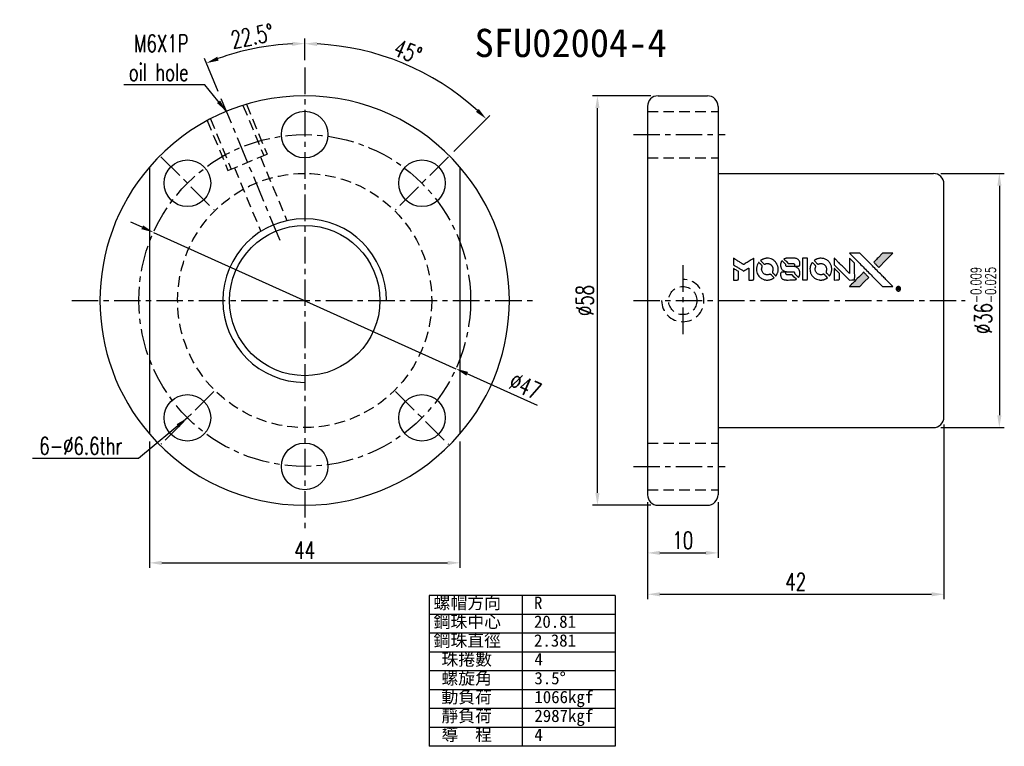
# Model space of a CAD drawing. Extents: x 33 to 593, y 13 to 116.
import ezdxf

# ---------------------------------------------------------------- set-up
doc = ezdxf.new("R2010")
doc.units = 0
doc.header["$LTSCALE"] = 3
doc.header["$MEASUREMENT"] = 0
doc.header["$PDMODE"] = 1
doc.linetypes.add('CENTER', pattern=[2, 1.25, -0.25, 0.25, -0.25])
doc.linetypes.add('DASHED', pattern=[0.75, 0.5, -0.25])
doc.layers.get('0').update_dxf_attribs({"linetype": 'CONTINUOUS'})
doc.layers.get('DEFPOINTS').update_dxf_attribs({"linetype": 'CONTINUOUS'})
for name, color, linetype in [('CL', 1, 'CENTER'), ('DIM', 4, 'CONTINUOUS'), ('HID', 2, 'DASHED'), ('OUT', 3, 'CONTINUOUS')]:
    doc.layers.add(name, color=color, linetype=linetype)
doc.styles.add('DIM-7', font='SIMPLEX.shx', dxfattribs={"width": 0.7, "bigfont": 'chineset.shx'})
doc.styles.add('T', font='kaiu.ttf')
doc.dimstyles.new('CNS', dxfattribs={"dimtxt": 3.5, "dimasz": 2.5, "dimexe": 1, "dimexo": 1.5, "dimgap": 0.09, "dimtad": 0, "dimdsep": 46, "dimtxsty": 'DIM-7', "dimcen": 0.09, "dimclrd": 1, "dimclre": 1, "dimclrt": 4, "dimadec": 0, "dimazin": 0, "dimtfac": 1, "dimtix": 1, "dimtmove": 2, "dimatfit": 3, "dimfxl": 1, "dimtvp": 0.971429, "dimtolj": 1, "dimarcsym": 0})

# ---------------------------------------------------------------- blocks, each defined once
blk = doc.blocks.new('*D2')
at = {"layer": 'DEFPOINTS', "color": 0, "transparency": 16777216}
for p in [(51.76, 57.4), (95.76, 57.4), (95.76, 39.14)]:
    blk.add_point(p, dxfattribs=at)
at = {"layer": 'DIM', "color": 0, "lineweight": -2, "transparency": 16777216}
for p, q in [((51.76, 56.35), (51.76, 38.44)), ((95.76, 56.35), (95.76, 38.44)), ((53.51, 39.14), (94.01, 39.14))]:
    blk.add_line(p, q, dxfattribs=at)
at = {"layer": 'DIM', "color": 0, "transparency": 16777216}
for points in [[(53.51, 39.43), (53.51, 38.85), (51.76, 39.14)], [(94.01, 39.43), (94.01, 38.85), (95.76, 39.14)]]:
    blk.add_solid(points, dxfattribs=at)
at = {"layer": 'DIM', "color": 0, "transparency": 16777216, "insert": (73.76, 40.93), "char_height": 2.45, "attachment_point": 5, "style": 'DIM-7'}
blk.add_mtext('\\A1;44', dxfattribs=at)
blk = doc.blocks.new('*D3')
at = {"layer": 'DEFPOINTS', "color": 0, "transparency": 16777216}
for p in [(122.33, 48.8), (132.33, 48.8), (132.33, 40.55)]:
    blk.add_point(p, dxfattribs=at)
at = {"layer": 'DIM', "color": 0, "lineweight": -2, "transparency": 16777216}
for p, q in [((122.33, 47.75), (122.33, 39.85)), ((132.33, 47.75), (132.33, 39.85)), ((124.08, 40.55), (130.58, 40.55))]:
    blk.add_line(p, q, dxfattribs=at)
at = {"layer": 'DIM', "color": 0, "transparency": 16777216}
for points in [[(124.08, 40.84), (124.08, 40.26), (122.33, 40.55)], [(130.58, 40.84), (130.58, 40.26), (132.33, 40.55)]]:
    blk.add_solid(points, dxfattribs=at)
at = {"layer": 'DIM', "color": 0, "transparency": 16777216, "insert": (127.33, 42.33), "char_height": 2.45, "attachment_point": 5, "style": 'DIM-7'}
blk.add_mtext('\\A1;10', dxfattribs=at)
blk = doc.blocks.new('*D4')
at = {"layer": 'DEFPOINTS', "color": 0, "transparency": 16777216}
for p in [(164.33, 59.8), (122.33, 48.8), (164.33, 34.69)]:
    blk.add_point(p, dxfattribs=at)
at = {"layer": 'DIM', "color": 0, "lineweight": -2, "transparency": 16777216}
for p, q in [((164.33, 58.75), (164.33, 33.99)), ((122.33, 47.75), (122.33, 33.99)), ((124.08, 34.69), (162.58, 34.69))]:
    blk.add_line(p, q, dxfattribs=at)
at = {"layer": 'DIM', "color": 0, "transparency": 16777216}
for points in [[(124.08, 34.98), (124.08, 34.4), (122.33, 34.69)], [(162.58, 34.98), (162.58, 34.4), (164.33, 34.69)]]:
    blk.add_solid(points, dxfattribs=at)
at = {"layer": 'DIM', "color": 0, "transparency": 16777216, "insert": (143.33, 36.47), "char_height": 2.45, "attachment_point": 5, "style": 'DIM-7'}
blk.add_mtext('\\A1;42', dxfattribs=at)
blk = doc.blocks.new('*D5')
at = {"layer": 'DEFPOINTS', "color": 0, "transparency": 16777216}
for p in [(115.23, 105.3), (123.83, 105.3), (123.83, 47.3)]:
    blk.add_point(p, dxfattribs=at)
at = {"layer": 'DIM', "color": 0, "lineweight": -2, "transparency": 16777216}
for p, q in [((122.78, 105.3), (114.53, 105.3)), ((115.23, 49.05), (115.23, 103.55)), ((122.78, 47.3), (114.53, 47.3))]:
    blk.add_line(p, q, dxfattribs=at)
at = {"layer": 'DIM', "color": 0, "transparency": 16777216}
for points in [[(114.94, 103.55), (115.53, 103.55), (115.23, 105.3)], [(114.94, 49.05), (115.53, 49.05), (115.23, 47.3)]]:
    blk.add_solid(points, dxfattribs=at)
at = {"layer": 'DIM', "color": 0, "transparency": 16777216, "insert": (113.45, 76.3), "char_height": 2.45, "attachment_point": 5, "rotation": 90, "style": 'DIM-7'}
blk.add_mtext('\\A1;%%C58', dxfattribs=at)
blk = doc.blocks.new('*D6')
at = {"layer": 'DEFPOINTS', "color": 0, "transparency": 16777216}
for p in [(69.01, 112.39), (73.76, 109.3), (61.9, 104.94), (70.45, 84.29), (73.76, 43.3)]:
    blk.add_point(p, dxfattribs=at)
at = {"layer": 'DIM', "color": 0, "lineweight": -2, "transparency": 16777216}
for p, q in [((73.76, 110.35), (73.76, 113.4)), ((61.49, 105.91), (59.56, 110.57))]:
    blk.add_line(p, q, dxfattribs=at)
blk.add_arc((73.76, 76.3), 36.4, 92.755, 109.745, dxfattribs=at)
at = {"layer": 'DIM', "color": 0, "transparency": 16777216}
for points in [[(72, 112.95), (72.02, 112.36), (73.76, 112.7)], [(61.57, 110.28), (61.36, 110.83), (59.83, 109.93)]]:
    blk.add_solid(points, dxfattribs=at)
at = {"layer": 'DIM', "color": 0, "transparency": 16777216, "insert": (66.31, 113.75), "char_height": 2.45, "attachment_point": 5, "rotation": 11.25, "style": 'DIM-7'}
blk.add_mtext('\\A1;22.5°', dxfattribs=at)
blk = doc.blocks.new('*D7')
at = {"layer": 'DEFPOINTS', "color": 0, "transparency": 16777216}
for p in [(73.76, 109.3), (91.95, 107.81), (94.12, 96.66), (86.63, 89.17), (73.76, 43.3)]:
    blk.add_point(p, dxfattribs=at)
at = {"layer": 'DIM', "color": 0, "lineweight": -2, "transparency": 16777216}
for p, q in [((73.76, 110.35), (73.76, 113.38)), ((94.87, 97.4), (99.98, 102.52))]:
    blk.add_line(p, q, dxfattribs=at)
blk.add_arc((73.76, 76.3), 36.38, 47.7562, 87.2438, dxfattribs=at)
at = {"layer": 'DIM', "color": 0, "transparency": 16777216}
for points in [[(75.5, 112.35), (75.52, 112.93), (73.76, 112.68)], [(98.42, 103.44), (98.02, 103.02), (99.49, 102.02)]]:
    blk.add_solid(points, dxfattribs=at)
at = {"layer": 'DIM', "color": 0, "transparency": 16777216, "insert": (88.37, 111.56), "char_height": 2.45, "attachment_point": 5, "rotation": 337.5, "style": 'DIM-7'}
blk.add_mtext('\\A1;45°', dxfattribs=at)
blk = doc.blocks.new('*D8')
at = {"layer": 'DEFPOINTS', "color": 0, "transparency": 16777216}
for p in [(52.34, 85.95), (95.18, 66.64)]:
    blk.add_point(p, dxfattribs=at)
at = {"layer": 'DIM', "color": 0, "lineweight": -2, "transparency": 16777216}
for p, q in [((50.74, 86.67), (49.14, 87.39)), ((52.34, 85.95), (95.18, 66.64)), ((106.76, 61.42), (96.78, 65.92))]:
    blk.add_line(p, q, dxfattribs=at)
at = {"layer": 'DIM', "color": 0, "transparency": 16777216}
for points in [[(50.86, 86.94), (50.62, 86.41), (52.34, 85.95)], [(96.9, 66.19), (96.66, 65.66), (95.18, 66.64)]]:
    blk.add_solid(points, dxfattribs=at)
at = {"layer": 'DIM', "color": 0, "transparency": 16777216, "insert": (105.01, 64.17), "char_height": 2.45, "attachment_point": 5, "rotation": 335.7368, "style": 'DIM-7'}
blk.add_mtext('\\A1;∅47', dxfattribs=at)
blk = doc.blocks.new('*D9')
at = {"layer": 'DEFPOINTS', "color": 0, "transparency": 16777216}
for p in [(162.83, 94.3), (162.83, 58.3), (172.17, 58.3)]:
    blk.add_point(p, dxfattribs=at)
at = {"layer": 'DIM', "color": 0, "lineweight": -2, "transparency": 16777216}
for p, q in [((163.88, 94.3), (172.87, 94.3)), ((172.17, 92.55), (172.17, 60.05)), ((163.88, 58.3), (172.87, 58.3))]:
    blk.add_line(p, q, dxfattribs=at)
at = {"layer": 'DIM', "color": 0, "transparency": 16777216}
for points in [[(171.88, 92.55), (172.47, 92.55), (172.17, 94.3)], [(171.88, 60.05), (172.47, 60.05), (172.17, 58.3)]]:
    blk.add_solid(points, dxfattribs=at)
at = {"layer": 'DIM', "color": 0, "transparency": 16777216, "insert": (169.9, 76.3), "char_height": 2.45, "attachment_point": 5, "rotation": 90, "style": 'DIM-7'}
blk.add_mtext('\\A1;%%c36{\\H1.47;\\S-0.009^ -0.025;}', dxfattribs=at)

msp = doc.modelspace()

# ---------------------------------------------------------------- hatches: boundary and pattern name
at = {"linetype": 'Continuous'}
h = msp.add_hatch(color=0, dxfattribs=at)
h.dxf.hatch_style = 1
h.paths.add_polyline_path([(157.089, 82.996), (156.359, 82.996), (155.63, 82.996), (155.001, 82.362, 0.000288), (154.76, 82.119, 0.000479), (154.557, 81.914, 0.000013), (154.373, 81.728, 0.197177), (154.372, 81.725, 0.1112764), (154.373, 81.724, 0.0015954), (154.595, 81.499, 0.0005055), (154.734, 81.36), (155.095, 80.998), (156.092, 81.997)])
h.paths.add_polyline_path([(153.033, 78.94), (153.672, 79.579), (153.31, 79.941, 0.000476), (153.17, 80.08, 0.0015067), (152.945, 80.303, 0.2256647), (152.942, 80.303, 0.0011115), (152.637, 79.999, 0.0003511), (152.448, 79.81, 0.000108), (151.649, 79.008, 0.0006916), (151.245, 78.601, 0.0000771), (150.966, 78.319, 0.1975269), (150.962, 78.309, 0.2961744), (150.965, 78.305, 0.0041949), (151.323, 78.301, 0.0005293), (151.679, 78.301), (152.394, 78.301)])

# ---------------------------------------------------------------- linework, layer by layer
at = {"color": 0}
for points in [[(148.787, 81.833), (148.787, 81.366), (149.869, 80.286), (150.952, 79.205), (151.253, 79.207, 0.0008), (151.447, 79.209, 0.010795), (151.518, 79.211, 0.030495), (151.557, 79.215, 0.080372), (151.583, 79.224, 0.03816), (151.609, 79.241, 0.041799), (151.631, 79.261, 0.042486), (151.649, 79.284, 0.042078), (151.663, 79.309, 0.099276), (151.672, 79.346, 0.003302), (151.674, 79.496, 0.002586), (151.675, 79.759, 0.000204), (151.674, 80.458), (151.672, 81.578), (151.312, 81.937), (150.952, 82.296), (150.948, 81.22), (150.944, 80.144), (149.886, 81.208, 0.000253), (149.478, 81.617, 0.000412), (149.132, 81.964, 0.000041), (148.822, 82.274, 0.041338), (148.807, 82.286), (148.787, 82.3)], [(151.821, 82.118, -0.000056), (152.257, 81.68, -0.000021), (152.87, 81.066, -0.000021), (153.537, 80.398, -0.000025), (154.163, 79.771), (155.629, 78.301), (156.355, 78.303), (157.082, 78.304), (156.102, 79.291, 0.000274), (155.631, 79.764, 0.000123), (155.011, 80.386, 0.000121), (154.356, 81.044, 0.000165), (153.765, 81.636), (152.407, 82.996), (151.676, 82.996), (150.944, 82.996)], [(155.001, 82.362, 0.000288), (154.76, 82.119, 0.000479), (154.557, 81.914, 0.000013), (154.373, 81.728, 0.197177), (154.372, 81.725, 0.197497), (154.373, 81.723, 0.00004), (154.478, 81.616, 0.000836), (154.595, 81.499, 0.000505), (154.734, 81.36), (155.095, 80.998), (156.092, 81.997), (157.089, 82.996), (156.359, 82.996), (155.63, 82.996)], [(134.502, 81.826), (134.502, 81.362), (134.629, 81.284, -0.000297), (134.707, 81.236, -0.000037), (134.877, 81.132, -0.000043), (135.079, 81.008, -0.000036), (135.295, 80.876, 0.000044), (135.506, 80.746, 0.000063), (135.693, 80.631, 0.000035), (135.852, 80.534, 0.0009), (135.895, 80.508), (135.957, 80.47), (136.039, 80.521, 0.001175), (136.086, 80.55, 0.000208), (136.174, 80.604, 0.000225), (136.277, 80.668, 0.000203), (136.383, 80.735, -0.000711), (136.485, 80.798, -0.001119), (136.573, 80.852, -0.000263), (136.649, 80.9, -0.04589), (136.658, 80.904, -0.519312), (136.666, 80.899, -0.001914), (136.668, 80.774, -0.003124), (136.669, 80.569, -0.000285), (136.67, 80.057), (136.67, 79.205), (136.967, 79.205, 0.001727), (137.18, 79.206, 0.025279), (137.254, 79.21, 0.073886), (137.298, 79.222, 0.07426), (137.337, 79.245, 0.03264), (137.347, 79.255, 0.01784), (137.357, 79.268, 0.017712), (137.368, 79.281, 0.026854), (137.375, 79.294), (137.391, 79.324), (137.393, 80.809), (137.395, 82.294), (137.379, 82.283, -0.004595), (137.367, 82.276, -0.00016), (137.322, 82.248, -0.000298), (137.268, 82.215, -0.000208), (137.208, 82.177, 0.000986), (137.031, 82.067, 0.00025), (136.744, 81.888, 0.000268), (136.438, 81.696, 0.000436), (136.179, 81.533, -0.002932), (136.094, 81.48, -0.004718), (136.02, 81.436, -0.001113), (135.955, 81.398, -0.227179), (135.948, 81.397, -0.045982), (135.941, 81.401, -0.000145), (135.854, 81.454, -0.000825), (135.756, 81.515, -0.000517), (135.642, 81.585, 0.000056), (135.249, 81.829, 0.000289), (135.032, 81.964, 0.000481), (134.871, 82.064, 0.000418), (134.701, 82.169), (134.502, 82.291)], [(138.05, 81.651, 0.064158), (137.86, 81.295, 0.06356), (137.766, 80.9, 0.064004), (137.773, 80.497, 0.066747), (137.883, 80.115, 0.04321), (138.014, 79.876, 0.044737), (138.182, 79.667, 0.044901), (138.385, 79.491, 0.044184), (138.616, 79.353, 0.026293), (138.793, 79.279, 0.033344), (138.962, 79.231, 0.033227), (139.137, 79.205, 0.025815), (139.329, 79.2, 0.023119), (139.513, 79.213, 0.031044), (139.678, 79.243, 0.031337), (139.836, 79.293, 0.024258), (140.001, 79.366, 0.015622), (140.059, 79.397, 0.008495), (140.128, 79.439, 0.008415), (140.194, 79.482, 0.020814), (140.241, 79.516), (140.262, 79.533), (140.04, 79.757, 0.002843), (139.874, 79.923, 0.033917), (139.806, 79.982, 0.087906), (139.755, 80.008, 0.073302), (139.694, 80.016, 0.022047), (139.665, 80.015, 0.026465), (139.637, 80.011, 0.022233), (139.607, 80.004, 0.009985), (139.567, 79.992, -0.039011), (139.425, 79.956, -0.044398), (139.284, 79.945, -0.045096), (139.146, 79.959, -0.04265), (139.01, 79.997, -0.071154), (138.818, 80.103, -0.068827), (138.661, 80.26, -0.068713), (138.552, 80.453, -0.070507), (138.5, 80.667, -0.028605), (138.497, 80.759, -0.031418), (138.504, 80.848, -0.031044), (138.523, 80.935, -0.02668), (138.553, 81.025, 0.038913), (138.569, 81.078, 0.043732), (138.576, 81.131, 0.047754), (138.574, 81.179, 0.075756), (138.562, 81.219, 0.07294), (138.548, 81.239, 0.003456), (138.492, 81.3, 0.005023), (138.418, 81.378, 0.002422), (138.322, 81.476, 0.000819), (138.234, 81.563, 0.001349), (138.16, 81.636, 0.0001), (138.094, 81.702, 0.205335), (138.091, 81.703, 0.219821), (138.089, 81.702, 0.002494), (138.078, 81.688, 0.007089), (138.065, 81.671, 0.004494)], [(139.135, 82.277, 0.024131), (139.004, 82.257, 0.022344), (138.871, 82.223, 0.021883), (138.739, 82.177, 0.020884), (138.609, 82.119, 0.010669), (138.535, 82.081, 0.010389), (138.463, 82.039, 0.010913), (138.398, 81.998, 0.022227), (138.349, 81.962), (138.331, 81.947), (138.565, 81.718, 0.002452), (138.656, 81.629, 0.003628), (138.737, 81.552, 0.001662), (138.807, 81.488, 0.070159), (138.823, 81.476, 0.047671), (138.836, 81.471, 0.018624), (138.856, 81.466, 0.017921), (138.877, 81.463, 0.018804), (138.899, 81.461, 0.018255), (138.928, 81.46, 0.041312), (138.95, 81.463, 0.037164), (138.973, 81.469, 0.012342), (139.005, 81.481, -0.015101), (139.083, 81.509, -0.035998), (139.143, 81.525, -0.033244), (139.207, 81.532, -0.011249), (139.301, 81.534, -0.004059), (139.377, 81.533, -0.019693), (139.42, 81.531, -0.027943), (139.456, 81.526, -0.014411), (139.5, 81.515, -0.033089), (139.604, 81.479, -0.033887), (139.702, 81.43, -0.034021), (139.792, 81.369, -0.033942), (139.873, 81.296, -0.02816), (139.945, 81.212, -0.035032), (140.002, 81.126, -0.035269), (140.046, 81.034, -0.029196), (140.08, 80.93, -0.037862), (140.101, 80.811, -0.043657), (140.103, 80.695, -0.043064), (140.085, 80.58, -0.035184), (140.047, 80.461, 0.033699), (140.029, 80.404, 0.052815), (140.021, 80.353, 0.059167), (140.025, 80.307, 0.058972), (140.04, 80.262, 0.059208), (140.061, 80.228, 0.021125), (140.099, 80.184, 0.008691), (140.17, 80.112, 0.000851), (140.343, 79.941, 0.001873), (140.432, 79.854, 0.013884), (140.476, 79.814, 0.022355), (140.503, 79.793, 0.341453), (140.514, 79.794, 0.073011), (140.536, 79.818, 0.004587), (140.589, 79.9, 0.00748), (140.641, 79.984, 0.016837), (140.677, 80.05, 0.028606), (140.748, 80.211, 0.031352), (140.797, 80.374, 0.031004), (140.826, 80.543, 0.0268), (140.836, 80.724, 0.026698), (140.826, 80.915, 0.03002), (140.795, 81.096, 0.030357), (140.743, 81.271, 0.028554), (140.67, 81.441, 0.062944), (140.459, 81.758, 0.062206), (140.175, 82.014, 0.062448), (139.837, 82.191, 0.064355), (139.47, 82.277, 0.017377), (139.397, 82.282, 0.008369), (139.303, 82.284, 0.008367), (139.208, 82.282, 0.01757)], [(141.341, 81.882, 0.023289), (141.294, 81.808, 0.026845), (141.256, 81.734, 0.026047), (141.226, 81.654, 0.019751), (141.201, 81.564, 0.013249), (141.19, 81.513, 0.025169), (141.185, 81.472, 0.016532), (141.182, 81.42, 0.002937), (141.182, 81.323, 0.003317), (141.182, 81.236, 0.011808), (141.184, 81.181, 0.01777), (141.188, 81.139, 0.021476), (141.195, 81.1, 0.04325), (141.246, 80.937, 0.045753), (141.323, 80.788, 0.04649), (141.425, 80.658, 0.047672), (141.549, 80.55, 0.025315), (141.602, 80.516, 0.015208), (141.668, 80.481, 0.01512), (141.738, 80.449, 0.022488), (141.8, 80.426, 0.027857), (141.897, 80.4, 0.034138), (141.99, 80.388, 0.014286), (142.131, 80.384, 0.00124), (142.492, 80.383, -0.00103), (142.713, 80.382, -0.002552), (142.875, 80.381, -0.001594), (142.998, 80.379, -0.047676), (143.029, 80.375, -0.085307), (143.083, 80.353, -0.097789), (143.124, 80.316, -0.085947), (143.15, 80.261, -0.051339), (143.164, 80.19, 0.014634), (143.166, 80.166, 0.015028), (143.17, 80.142, 0.014927), (143.175, 80.122, 0.059415), (143.18, 80.11, 0.070595), (143.199, 80.084, 0.00028), (143.454, 79.826, 0.000111), (143.715, 79.562, 0.200239), (143.726, 79.557, 0.268906), (143.733, 79.561, 0.001866), (143.77, 79.625, 0.007532), (143.803, 79.686, 0.017818), (143.825, 79.733, 0.013256), (143.846, 79.785, 0.011636), (143.865, 79.84, 0.011528), (143.882, 79.896, 0.012303), (143.896, 79.952, 0.0423), (143.908, 80.04, 0.013657), (143.91, 80.17, 0.013857), (143.906, 80.302, 0.037428), (143.893, 80.395, 0.014927), (143.877, 80.456, 0.0122), (143.858, 80.522, 0.012518), (143.836, 80.582, 0.023062), (143.814, 80.63, 0.065961), (143.697, 80.804, 0.06055), (143.535, 80.946, 0.059676), (143.342, 81.048, 0.060497), (143.131, 81.1, 0.025683), (143.085, 81.103, 0.001528), (142.949, 81.106, 0.002124), (142.776, 81.107, 0.001173), (142.565, 81.108, -0.000809), (142.196, 81.108, -0.017164), (142.086, 81.112, -0.063931), (142.028, 81.124, -0.108429), (141.987, 81.149, -0.052941), (141.963, 81.177, -0.063675), (141.947, 81.208, -0.050562), (141.937, 81.247, -0.020337), (141.932, 81.301, 0.009897), (141.929, 81.335, 0.016482), (141.925, 81.363, 0.019019), (141.921, 81.385, 0.06043), (141.915, 81.399, 0.076267), (141.891, 81.432, 0.00054), (141.65, 81.67, 0.000307), (141.403, 81.914, 0.142594), (141.383, 81.925, 0.232419), (141.377, 81.923, 0.022995), (141.367, 81.913, 0.024627), (141.354, 81.899, 0.015407)], [(142.014, 82.28, 0.018538), (141.968, 82.274, 0.010695), (141.912, 82.264, 0.01068), (141.857, 82.251, 0.017678), (141.812, 82.237, 0.013849), (141.76, 82.218, 0.011814), (141.706, 82.196, 0.004513), (141.656, 82.173, 0.290035), (141.652, 82.165, 0.196418), (141.653, 82.161, 0.000124), (141.742, 82.071, 0.001477), (141.841, 81.971, 0.000898), (141.958, 81.853), (142.265, 81.546), (142.649, 81.544, -0.001471), (142.94, 81.542, -0.028714), (143.029, 81.535, -0.097073), (143.079, 81.519, -0.084199), (143.122, 81.484, -0.042698), (143.142, 81.457, -0.053912), (143.156, 81.428, -0.051004), (143.164, 81.396, -0.032967), (143.166, 81.357, 0.00807), (143.167, 81.338, 0.003023), (143.168, 81.31, 0.002994), (143.169, 81.28, 0.003629), (143.171, 81.252), (143.176, 81.187), (143.47, 81.187, 0.001618), (143.61, 81.187, 0.005206), (143.703, 81.189, 0.00535), (143.768, 81.191, 0.060675), (143.794, 81.195, 0.048484), (143.808, 81.201, 0.02389), (143.824, 81.211, 0.022812), (143.841, 81.223, 0.02462), (143.856, 81.237, 0.061781), (143.886, 81.274, 0.080179), (143.903, 81.314, 0.048561), (143.911, 81.371, 0.010021), (143.913, 81.473, 0.016602), (143.908, 81.61, 0.031409), (143.894, 81.72, 0.036474), (143.868, 81.815, 0.03439), (143.828, 81.908, 0.065928), (143.727, 82.053, 0.069066), (143.593, 82.165, 0.065697), (143.427, 82.24, 0.051559), (143.233, 82.277, 0.020904), (143.129, 82.282, 0.000451), (142.621, 82.284, 0.000419), (142.111, 82.284, 0.022759)], [(144.266, 80.747), (144.268, 79.209), (144.57, 79.209), (144.872, 79.209), (144.907, 79.227, 0.071429), (144.937, 79.248, 0.054799), (144.963, 79.279, 0.053585), (144.982, 79.315, 0.060698), (144.992, 79.353, 0.033975), (144.997, 79.417, 0.000112), (144.997, 80.199, 0.000726), (144.996, 80.964, 0.001084), (144.992, 81.633), (144.987, 82.285), (144.626, 82.285), (144.265, 82.285)], [(145.641, 81.649, 0.018008), (145.597, 81.582, 0.009842), (145.548, 81.498, 0.009807), (145.502, 81.41, 0.015716), (145.467, 81.334, 0.048467), (145.38, 81.059, 0.045841), (145.346, 80.767, 0.046006), (145.366, 80.474, 0.049638), (145.439, 80.198, 0.064819), (145.629, 79.839, 0.06695), (145.903, 79.545, 0.066691), (146.246, 79.333, 0.063505), (146.638, 79.215, 0.03135), (146.738, 79.204, 0.010439), (146.886, 79.201, 0.010391), (147.034, 79.204, 0.032408), (147.132, 79.215, 0.015696), (147.249, 79.239, 0.018095), (147.358, 79.269, 0.018551), (147.462, 79.306, 0.018352), (147.563, 79.351, 0.015568), (147.63, 79.387, 0.009832), (147.706, 79.432, 0.009795), (147.777, 79.478, 0.023727), (147.827, 79.515), (147.847, 79.532), (147.626, 79.756, 0.001528), (147.501, 79.883, 0.010022), (147.437, 79.945, 0.019586), (147.395, 79.98, 0.061865), (147.364, 79.999, 0.055054), (147.316, 80.014, 0.061607), (147.269, 80.018, 0.048725), (147.213, 80.01, 0.020221), (147.14, 79.989, -0.017722), (147.061, 79.966, -0.02685), (146.991, 79.952, -0.02759), (146.922, 79.946, -0.020233), (146.844, 79.947, -0.04793), (146.696, 79.968, -0.048386), (146.555, 80.018, -0.047866), (146.425, 80.094, -0.044964), (146.309, 80.194, -0.04333), (146.212, 80.315, -0.050921), (146.143, 80.444, -0.051473), (146.102, 80.584, -0.0459), (146.088, 80.734, -0.019014), (146.091, 80.807, -0.024114), (146.099, 80.874, -0.025081), (146.113, 80.937, -0.023892), (146.134, 81, 0.008624), (146.152, 81.049, 0.026486), (146.162, 81.084, 0.035074), (146.167, 81.113, 0.02756), (146.168, 81.145, 0.087163), (146.158, 81.197, 0.073291), (146.13, 81.246, 0.028074), (146.069, 81.315, 0.002594), (145.909, 81.477), (145.681, 81.705)], [(146.72, 82.277, 0.023681), (146.592, 82.257, 0.022402), (146.465, 82.225, 0.021929), (146.338, 82.182, 0.020503), (146.212, 82.126, 0.013745), (146.141, 82.088, 0.009767), (146.063, 82.042, 0.009658), (145.992, 81.997, 0.027804), (145.945, 81.961), (145.927, 81.947), (146.153, 81.721, 0.002053), (146.262, 81.612, 0.006738), (146.336, 81.542, 0.007826), (146.388, 81.495, 0.063909), (146.414, 81.477, 0.061532), (146.455, 81.463, 0.068674), (146.496, 81.459, 0.052072), (146.545, 81.467, 0.019648), (146.611, 81.488, -0.018366), (146.693, 81.514, -0.0288), (146.764, 81.529, -0.029061), (146.837, 81.536, -0.019155), (146.921, 81.536, -0.053809), (147.101, 81.51, -0.058833), (147.267, 81.445, -0.058566), (147.413, 81.344, -0.052525), (147.538, 81.208, -0.044733), (147.608, 81.093, -0.040573), (147.66, 80.963, -0.041123), (147.689, 80.828, -0.04951), (147.694, 80.699, -0.017369), (147.687, 80.638, -0.024255), (147.678, 80.585, -0.023787), (147.662, 80.532, -0.015798), (147.64, 80.472, 0.010631), (147.626, 80.435, 0.033653), (147.618, 80.409, 0.037806), (147.615, 80.384, 0.016307), (147.614, 80.35, 0.068179), (147.623, 80.285, 0.095747), (147.649, 80.233, 0.033418), (147.711, 80.163, 0.002133), (147.906, 79.972, 0.001452), (148.016, 79.865, 0.012393), (148.067, 79.819, 0.020479), (148.098, 79.794, 0.344362), (148.11, 79.795, 0.074287), (148.134, 79.821, 0.005454), (148.187, 79.904, 0.008391), (148.24, 79.992, 0.017097), (148.278, 80.063, 0.027375), (148.34, 80.209, 0.02835), (148.385, 80.359, 0.027723), (148.413, 80.516, 0.023913), (148.426, 80.684, 0.027047), (148.421, 80.885, 0.031685), (148.394, 81.074, 0.032425), (148.344, 81.254, 0.031013), (148.27, 81.429, 0.037914), (148.147, 81.637, 0.040153), (147.996, 81.818, 0.039834), (147.817, 81.975, 0.036173), (147.61, 82.107, 0.040752), (147.407, 82.196, 0.035885), (147.183, 82.256, 0.035491), (146.95, 82.283, 0.037615)], [(134.502, 80.024), (134.502, 79.205), (134.8, 79.205, 0.000842), (134.989, 79.206, 0.010591), (135.061, 79.207, 0.028995), (135.101, 79.212, 0.069543), (135.13, 79.22, 0.051063), (135.156, 79.236, 0.039932), (135.181, 79.258, 0.039414), (135.203, 79.284, 0.045845), (135.219, 79.312, 0.094811), (135.226, 79.341, 0.007124), (135.228, 79.421, 0.004713), (135.23, 79.558, 0.000534), (135.23, 79.869), (135.229, 80.4), (135.155, 80.446, 0.000828), (134.936, 80.581, 0.000879), (134.721, 80.712, 0.000048), (134.511, 80.84, 0.137596), (134.505, 80.842, 0.413028), (134.504, 80.841, 0.000016), (134.503, 80.602, 0.000623), (134.502, 80.337, 0.000374)], [(141.3, 80.29, 0.065483), (141.265, 80.272, 0.053271), (141.232, 80.245, 0.052018), (141.206, 80.211, 0.0556), (141.187, 80.173, 0.036839), (141.181, 80.148, 0.026922), (141.177, 80.119, 0.016905), (141.175, 80.08, 0.004317), (141.175, 80.016, 0.016369), (141.18, 79.884, 0.029936), (141.194, 79.776, 0.03418), (141.219, 79.682, 0.031327), (141.257, 79.588, 0.046935), (141.326, 79.474, 0.054053), (141.413, 79.381, 0.053701), (141.518, 79.308, 0.045364), (141.642, 79.254, 0.032479), (141.752, 79.225, 0.03386), (141.863, 79.211, 0.013578), (142.038, 79.206, 0.001155), (142.488, 79.207, 0.000413), (142.875, 79.209, 0.005008), (143.023, 79.212, 0.013199), (143.107, 79.216, 0.033956), (143.167, 79.225, 0.013909), (143.229, 79.24, 0.010864), (143.296, 79.26, 0.010938), (143.357, 79.282, 0.028702), (143.399, 79.3), (143.431, 79.317), (143.121, 79.631), (142.811, 79.945), (142.448, 79.945, -0.001504), (142.293, 79.945, -0.00328), (142.174, 79.947, -0.001901), (142.081, 79.949, -0.061333), (142.059, 79.952, -0.063621), (142.028, 79.965, -0.048633), (141.997, 79.987, -0.046769), (141.971, 80.015, -0.047961), (141.95, 80.048, -0.02678), (141.938, 80.075, -0.050957), (141.931, 80.099, -0.029398), (141.928, 80.13, -0.00401), (141.926, 80.197), (141.923, 80.304), (141.631, 80.303, 0.001061), (141.457, 80.303, 0.009147), (141.379, 80.301, 0.020721), (141.333, 80.297, 0.051619)], [(148.787, 80.02), (148.787, 79.205), (149.091, 79.207), (149.395, 79.209), (149.43, 79.231, 0.03146), (149.446, 79.242, 0.026444), (149.462, 79.256, 0.026444), (149.476, 79.271, 0.031457), (149.487, 79.287), (149.509, 79.323), (149.511, 79.726), (149.513, 80.13), (149.156, 80.482, 0.000745), (149.018, 80.617, 0.001228), (148.902, 80.731, 0.000087), (148.797, 80.833, 0.195134), (148.793, 80.835, 0.412117), (148.791, 80.833, 0.000048), (148.789, 80.595, 0.00109), (148.788, 80.332, 0.000653)], [(152.448, 79.81, 0.000108), (151.649, 79.008, 0.000692), (151.245, 78.601, 0.000077), (150.966, 78.319, 0.197527), (150.962, 78.309, 0.410182), (150.967, 78.305, 0.000493), (151.116, 78.303, 0.002424), (151.323, 78.301, 0.000529), (151.678, 78.301), (152.394, 78.301), (153.033, 78.94), (153.672, 79.579), (153.31, 79.941, 0.000476), (153.17, 80.08, 0.000789), (153.053, 80.197, 0.000035), (152.946, 80.303, 0.19758), (152.944, 80.304, 0.198396), (152.941, 80.303, 0.000019), (152.797, 80.159, 0.000582), (152.637, 79.999, 0.000351)], [(157.784, 78.275, 0.082374), (157.69, 78.233, 0.083404), (157.616, 78.162, 0.082663), (157.568, 78.071, 0.07897), (157.551, 77.967, 0.084941), (157.571, 77.851, 0.08953), (157.628, 77.751, 0.090743), (157.716, 77.678, 0.090193), (157.824, 77.64, 0.10067), (157.946, 77.646, 0.099454), (158.058, 77.699, 0.097736), (158.141, 77.792, 0.09365), (158.185, 77.911, 0.07584), (158.186, 78.002, 0.068415), (158.16, 78.093, 0.068328), (158.111, 78.174, 0.075277), (158.043, 78.236, 0.059367), (157.985, 78.265, 0.048986), (157.919, 78.282, 0.048519), (157.849, 78.285, 0.055347)], [(157.739, 77.96), (157.739, 77.777), (157.76, 77.777), (157.782, 77.777), (157.784, 77.854), (157.786, 77.931), (157.83, 77.933), (157.875, 77.935), (157.906, 77.887, -0.003356), (157.92, 77.866, -0.002757), (157.933, 77.843, -0.002784), (157.946, 77.822, -0.007382), (157.955, 77.807, 0.019487), (157.965, 77.79, 0.098302), (157.973, 77.782, 0.116932), (157.983, 77.778, 0.032798), (157.999, 77.777), (158.027, 77.777), (158.008, 77.811, 0.005748), (157.998, 77.827, 0.002522), (157.985, 77.849, 0.002495), (157.97, 77.871, 0.00334), (157.957, 77.892), (157.926, 77.938), (157.951, 77.951, 0.066516), (157.976, 77.968, 0.085926), (157.992, 77.99, 0.082934), (158.001, 78.016, 0.05747), (158.003, 78.048, 0.023576), (158, 78.066, 0.043538), (157.996, 78.081, 0.050891), (157.991, 78.093, 0.049897), (157.982, 78.104, 0.067884), (157.959, 78.124, 0.077412), (157.931, 78.136, 0.049266), (157.893, 78.141, 0.012208), (157.829, 78.143), (157.739, 78.143)], [(157.935, 78.085, -0.120545), (157.949, 78.068, -0.09136), (157.955, 78.044, -0.087576), (157.952, 78.02, -0.098026), (157.941, 77.998, -0.079907), (157.93, 77.989, -0.087697), (157.918, 77.984, -0.041371), (157.897, 77.981, -0.005557), (157.854, 77.979), (157.782, 77.976), (157.782, 78.038), (157.782, 78.1), (157.849, 78.1, -0.007471), (157.887, 78.099, -0.035301), (157.908, 78.097, -0.060486), (157.922, 78.093, -0.063546)]]:
    msp.add_lwpolyline(points, format="xyb", close=True, dxfattribs=at)
at = {"layer": 'CL', "color": 0}
for p, q in [((73.76, 109.298), (73.76, 43.298)), ((61.896, 104.938), (70.449, 84.29)), ((120.326, 99.798), (133.326, 99.798)), ((53.395, 96.662), (60.89, 89.167)), ((94.125, 96.662), (86.629, 89.167)), ((127.326, 81.298), (127.326, 71.298)), ((40.76, 76.298), (106.76, 76.298)), ((120.326, 76.298), (167.326, 76.298)), ((60.891, 63.428), (53.395, 55.933)), ((86.629, 63.428), (94.124, 55.933)), ((120.326, 52.798), (133.326, 52.798))]:
    msp.add_line(p, q, dxfattribs=at)
msp.add_circle((73.76, 76.298), 23.5, dxfattribs=at)
at = {"layer": 'DIM', "color": 0}
for p, q in [((117.74, 34.505), (91.404, 34.505)), ((91.404, 34.505), (91.404, 13.154)), ((104.572, 34.505), (104.572, 13.154)), ((117.74, 34.505), (117.74, 13.154)), ((117.74, 31.836), (91.404, 31.836)), ((117.74, 29.167), (91.404, 29.167)), ((117.74, 26.498), (91.404, 26.498)), ((117.74, 23.83), (91.404, 23.83)), ((117.74, 21.161), (91.404, 21.161)), ((117.74, 18.492), (91.404, 18.492)), ((117.74, 15.823), (91.404, 15.823)), ((117.74, 13.154), (91.404, 13.154))]:
    msp.add_line(p, q, dxfattribs=at)
for start, end in [(139.34275, 220.65725), (319.34275, 40.65725)]:
    msp.add_arc((73.76, 76.298), 29, start, end, dxfattribs=at)
at = {"layer": 'DIM', "color": 0, "linetype": 'Continuous'}
msp.add_arc((73.76, 76.298), 11.595, 0, 270, dxfattribs=at)
at = {"layer": 'HID', "color": 0}
for p, q in [((65.013, 103.947), (67.961, 96.83)), ((65.493, 104.095), (68.423, 97.021)), ((60.393, 102.034), (63.341, 94.917)), ((122.326, 103.098), (132.326, 103.098)), ((59.95, 101.799), (62.88, 94.725)), ((62.88, 94.725), (68.423, 97.021)), ((67.499, 96.639), (71.237, 87.615)), ((122.326, 96.498), (132.326, 96.498)), ((63.803, 95.108), (67.541, 86.084)), ((122.326, 56.098), (132.326, 56.098)), ((122.326, 49.498), (132.326, 49.498))]:
    msp.add_line(p, q, dxfattribs=at)
for centre, radius in [((73.76, 76.298), 18), ((127.326, 76.298), 2)]:
    msp.add_circle(centre, radius, dxfattribs=at)
msp.add_arc((127.326, 76.298), 3, 180, 90, dxfattribs=at)
at = {"layer": 'OUT', "color": 0}
for p, q in [((123.826, 105.298), (130.826, 105.298)), ((122.326, 103.798), (122.326, 48.798)), ((132.326, 103.798), (132.326, 48.798)), ((122.326, 98.798), (122.326, 53.798)), ((51.76, 95.192), (51.76, 57.404)), ((95.76, 95.192), (95.76, 57.404)), ((132.326, 94.298), (162.826, 94.298)), ((164.326, 59.798), (164.326, 92.798)), ((132.326, 58.298), (162.826, 58.298)), ((123.826, 47.298), (130.826, 47.298))]:
    msp.add_line(p, q, dxfattribs=at)
for centre, radius in [((73.759, 99.799), 3.3), ((57.142, 92.915), 3.3), ((90.377, 92.915), 3.3), ((73.76, 76.298), 10.65), ((57.142, 59.681), 3.3), ((90.377, 59.681), 3.3), ((73.759, 52.799), 3.3)]:
    msp.add_circle(centre, radius, dxfattribs=at)
for centre, radius, start, end in [((73.76, 76.298), 29, 40.65725, 139.34275), ((123.826, 103.798), 1.5, 90, 180), ((130.826, 103.798), 1.5, 0, 90), ((162.826, 92.798), 1.5, 0, 90), ((162.826, 59.798), 1.5, 270, 0), ((73.76, 76.298), 29, 220.65725, 319.34275), ((123.826, 48.798), 1.5, 180, 270), ((130.826, 48.798), 1.5, 270, 0)]:
    msp.add_arc(centre, radius, start, end, dxfattribs=at)

# ---------------------------------------------------------------- texts
at = {"layer": 'DIM', "color": 0, "style": 'T'}
for s, p in [('螺帽方向', (92.022, 32.61)), ('R', (106.244, 32.61)), ('鋼珠中心', (92.022, 29.941)), ('20.81', (106.244, 29.941)), ('鋼珠直徑', (92.022, 27.273)), ('2.381', (106.244, 27.273)), ('珠捲數', (93.133, 24.604)), ('4', (106.301, 24.604)), ('螺旋角', (93.133, 21.935)), ('3.5%%D', (106.301, 21.935)), ('動負荷', (93.133, 19.266)), ('1066kgf', (106.301, 19.266)), ('靜負荷', (93.133, 16.597)), ('2987kgf', (106.301, 16.597)), ('導  程', (93.133, 13.929)), ('4', (106.301, 13.929))]:
    msp.add_text(s, height=1.75, dxfattribs=at).set_placement(p)
at = {"layer": 'DIM', "color": 0, "char_height": 2.45, "attachment_point": 9, "style": 'DIM-7'}
for s, insert in [('M6X1P\\Poil hole ', (57.303, 107.411)), ('6-%%C6.6thr', (47.916, 54.483))]:
    msp.add_mtext(s, dxfattribs=dict(at, insert=insert))
at = {"layer": 'DIM', "color": 0, "insert": (97.828, 112.756), "char_height": 4, "width": 11.97075, "attachment_point": 4, "style": 'T'}
msp.add_mtext('SFU02004-4', dxfattribs=at)

# ---------------------------------------------------------------- dimensions: what is measured, and where the dimension line sits
at = {"layer": 'DIM', "color": 0}
for base, line2, picture, middle in [((69.009, 112.385), ((61.896, 104.938), (70.449, 84.29)), '*D6', (66.31, 113.748)), ((91.951, 107.805), ((94.125, 96.662), (86.629, 89.167)), '*D7', (88.365, 111.559))]:
    dim = msp.add_angular_dim_2l(base=base, line1=((73.76, 109.298), (73.76, 43.298)), line2=line2, dimstyle='CNS', override={"dimscale": 0.7, "dimgap": 0.8, "dimtad": 1, "dimclrd": 0, "dimclre": 0, "dimclrt": 0, "dimadec": 1, "dimazin": 2, "dimtp": -0.03, "dimtm": 0.035, "dimtfac": 0.6, "dimtmove": 0}, dxfattribs=at)
    dim.commit()
    dim.dimension.update_dxf_attribs({"geometry": picture, "text_midpoint": middle})
for base, p1, p2, text, override, picture, middle in [((115.234, 105.298), (123.826, 47.298), (123.826, 105.298), '%%C<>', {"dimscale": 0.7, "dimgap": 0.8, "dimtad": 1, "dimclrd": 0, "dimclre": 0, "dimclrt": 0, "dimadec": 1, "dimazin": 2, "dimtp": -0.03, "dimtm": 0.035, "dimtfac": 0.6, "dimtmove": 0}, '*D5', (113.449, 76.298)), ((172.174, 58.298), (162.826, 94.298), (162.826, 58.298), '%%c<>', {"dimscale": 0.7, "dimgap": 0.8, "dimtad": 1, "dimclrd": 0, "dimclre": 0, "dimclrt": 0, "dimtol": 1, "dimlim": 0, "dimtp": -0.009, "dimtm": 0.025, "dimtfac": 0.6, "dimtdec": 3, "dimtmove": 0}, '*D9', (169.899, 76.298))]:
    dim = msp.add_linear_dim(base=base, p1=p1, p2=p2, angle=90, text=text, dimstyle='CNS', override=override, dxfattribs=at)
    dim.commit()
    dim.dimension.update_dxf_attribs({"geometry": picture, "text_midpoint": middle})
dim = msp.add_diameter_dim_2p(p1=(52.335, 85.955), p2=(95.184, 66.641), dimstyle='CNS', override={"dimscale": 0.7, "dimgap": 0.8, "dimtad": 1, "dimclrd": 0, "dimclre": 0, "dimclrt": 0, "dimadec": 1, "dimazin": 2, "dimtp": -0.03, "dimtm": 0.035, "dimtfac": 0.6, "dimtmove": 0}, dxfattribs=at)
dim.commit()
dim.dimension.update_dxf_attribs({"geometry": '*D8', "text_midpoint": (104.277, 62.543), "dimtype": 163})
for base, p2, picture, middle in [((164.326, 34.688), (164.326, 59.798), '*D4', (143.326, 36.473)), ((132.326, 40.548), (132.326, 48.798), '*D3', (127.326, 42.333))]:
    dim = msp.add_linear_dim(base=base, p1=(122.326, 48.798), p2=p2, dimstyle='CNS', override={"dimscale": 0.7, "dimgap": 0.8, "dimtad": 1, "dimclrd": 0, "dimclre": 0, "dimclrt": 0, "dimadec": 1, "dimazin": 2, "dimtp": -0.03, "dimtm": 0.035, "dimtfac": 0.6, "dimtmove": 0}, dxfattribs=at)
    dim.commit()
    dim.dimension.update_dxf_attribs({"geometry": picture, "text_midpoint": middle})
dim = msp.add_linear_dim(base=(95.76, 39.14), p1=(51.76, 57.404), p2=(95.76, 57.404), angle=180, dimstyle='CNS', override={"dimscale": 0.7, "dimgap": 0.8, "dimtad": 1, "dimclrd": 0, "dimclre": 0, "dimclrt": 0, "dimadec": 1, "dimazin": 2, "dimtp": -0.03, "dimtm": 0.035, "dimtfac": 0.6, "dimtmove": 0}, dxfattribs=at)
dim.commit()
dim.dimension.update_dxf_attribs({"geometry": '*D2', "text_midpoint": (73.76, 40.925)})

# ---------------------------------------------------------------- leaders
at = {"layer": 'DIM', "color": 0, "annotation_type": 0, "has_hookline": 1, "hookline_direction": 1}
for points, text_width in [([(62.662, 103.091), (59.613, 106.851), (57.863, 106.851)], 9.147), ([(57.142, 59.681), (50.226, 53.923), (48.476, 53.923)], 12.74)]:
    msp.add_leader(points, dimstyle='CNS', override={"dimscale": 0.7, "dimgap": 0.8, "dimtad": 1, "dimclrd": 0, "dimclre": 0, "dimclrt": 0, "dimadec": 1, "dimazin": 2, "dimtp": -0.03, "dimtm": 0.035, "dimtfac": 0.6, "dimtmove": 0}, dxfattribs=dict(at, text_width=text_width))

doc.saveas('drawing.dxf')
